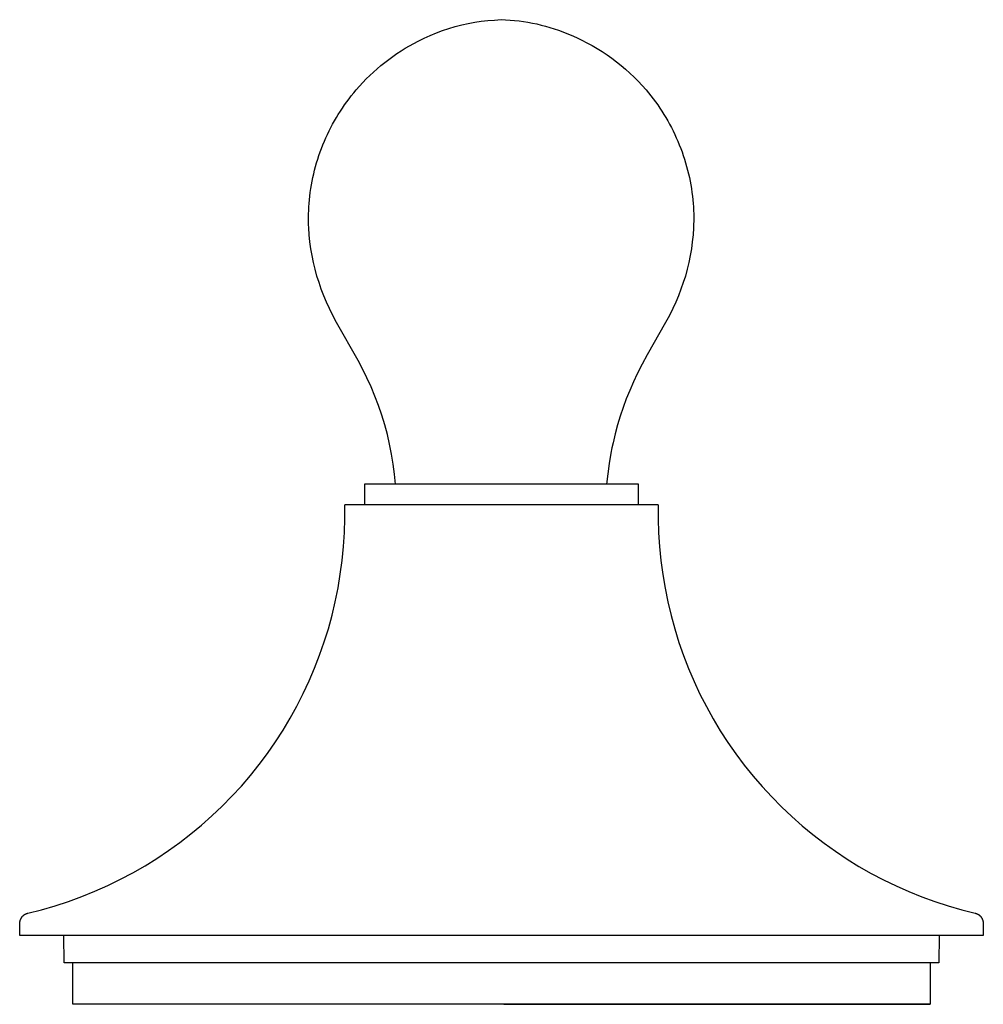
# Model space of a CAD drawing. Header units: millimetres. Extents: x 702 to 1429, y 574 to 1101.
# Tile 2 of 5: x 1093 to 1234, y 574 to 718. Entities that reach past the tile are written whole.
import ezdxf

# ---------------------------------------------------------------- set-up
doc = ezdxf.new("R2010")
doc.units = ezdxf.units.MM
doc.layers.add('Make2D$Visibile$Curve', color=7, linetype='Continuous', true_color=0x000000)

msp = doc.modelspace()

# ---------------------------------------------------------------- linework, layer by layer
at = {"layer": 'Make2D$Visibile$Curve', "lineweight": -3}
for p, q in [((1156.8, 716.98), (1157.74, 717.22)), ((1157.74, 717.22), (1158.68, 717.43)), ((1158.68, 717.43), (1159.64, 717.61)), ((1159.64, 717.61), (1160.6, 717.75)), ((1160.6, 717.75), (1161.56, 717.86)), ((1161.56, 717.86), (1162.53, 717.94)), ((1162.53, 717.94), (1163.49, 717.99)), ((1163.49, 717.99), (1164.15, 717.97)), ((1164.15, 717.97), (1164.8, 717.93)), ((1164.8, 717.93), (1165.46, 717.87)), ((1165.46, 717.87), (1166.11, 717.8)), ((1166.11, 717.8), (1166.76, 717.72)), ((1166.76, 717.72), (1167.41, 717.61)), ((1167.41, 717.61), (1168.06, 717.49)), ((1168.06, 717.49), (1168.7, 717.36)), ((1168.7, 717.36), (1169.34, 717.2)), ((1169.34, 717.2), (1169.98, 717.04)), ((1152.26, 715.29), (1153.14, 715.69)), ((1153.14, 715.69), (1154.04, 716.06)), ((1154.04, 716.06), (1154.95, 716.4)), ((1154.95, 716.4), (1155.87, 716.71)), ((1155.87, 716.71), (1156.8, 716.98)), ((1169.98, 717.04), (1170.62, 716.86)), ((1170.62, 716.86), (1171.25, 716.66)), ((1171.25, 716.66), (1171.87, 716.45)), ((1171.87, 716.45), (1172.5, 716.22)), ((1172.5, 716.22), (1173.11, 715.98)), ((1173.11, 715.98), (1173.72, 715.73)), ((1173.72, 715.73), (1174.51, 715.38)), ((1150.12, 714.17), (1150.75, 714.52)), ((1150.75, 714.52), (1151.39, 714.86)), ((1151.39, 714.86), (1152.26, 715.29)), ((1174.51, 715.38), (1175.28, 715.01)), ((1175.28, 715.01), (1176.04, 714.62)), ((1176.04, 714.62), (1176.79, 714.21)), ((1176.79, 714.21), (1177.53, 713.78)), ((1147.66, 712.6), (1148.26, 713.02)), ((1148.26, 713.02), (1148.87, 713.41)), ((1148.87, 713.41), (1149.49, 713.8)), ((1149.49, 713.8), (1150.12, 714.17)), ((1177.53, 713.78), (1178.26, 713.33)), ((1178.26, 713.33), (1178.97, 712.85)), ((1178.97, 712.85), (1179.67, 712.36)), ((1145.93, 711.28), (1146.5, 711.73)), ((1146.5, 711.73), (1147.08, 712.18)), ((1147.08, 712.18), (1147.66, 712.6)), ((1179.67, 712.36), (1180.35, 711.84)), ((1180.35, 711.84), (1181.02, 711.31)), ((1181.02, 711.31), (1181.67, 710.76)), ((1144.3, 709.83), (1144.83, 710.33)), ((1144.83, 710.33), (1145.38, 710.81)), ((1145.38, 710.81), (1145.93, 711.28)), ((1181.67, 710.76), (1182.31, 710.18)), ((1182.31, 710.18), (1182.93, 709.59)), ((1142.78, 708.26), (1143.28, 708.8)), ((1143.28, 708.8), (1143.78, 709.32)), ((1143.78, 709.32), (1144.3, 709.83)), ((1182.93, 709.59), (1183.53, 708.99)), ((1183.53, 708.99), (1184.12, 708.36)), ((1141.6, 706.86), (1141.95, 707.29)), ((1141.95, 707.29), (1142.3, 707.72)), ((1142.3, 707.72), (1142.78, 708.26)), ((1184.12, 708.36), (1184.68, 707.72)), ((1184.68, 707.72), (1185.04, 707.29)), ((1185.04, 707.29), (1185.39, 706.86)), ((1140.61, 705.53), (1140.94, 705.98)), ((1140.94, 705.98), (1141.27, 706.42)), ((1141.27, 706.42), (1141.6, 706.86)), ((1185.39, 706.86), (1185.72, 706.42)), ((1185.72, 706.42), (1186.05, 705.98)), ((1186.05, 705.98), (1186.38, 705.53)), ((1139.42, 703.66), (1139.7, 704.14)), ((1139.7, 704.14), (1140, 704.61)), ((1140, 704.61), (1140.3, 705.07)), ((1140.3, 705.07), (1140.61, 705.53)), ((1186.38, 705.53), (1186.69, 705.07)), ((1186.69, 705.07), (1186.99, 704.61)), ((1186.99, 704.61), (1187.29, 704.14)), ((1187.29, 704.14), (1187.57, 703.66)), ((1138.61, 702.21), (1138.87, 702.7)), ((1138.87, 702.7), (1139.14, 703.18)), ((1139.14, 703.18), (1139.42, 703.66)), ((1187.57, 703.66), (1187.85, 703.18)), ((1187.85, 703.18), (1188.12, 702.7)), ((1188.12, 702.7), (1188.38, 702.21)), ((1137.89, 700.71), (1138.12, 701.21)), ((1138.12, 701.21), (1138.36, 701.71)), ((1138.36, 701.71), (1138.61, 702.21)), ((1188.38, 702.21), (1188.63, 701.71)), ((1188.63, 701.71), (1188.87, 701.21)), ((1188.87, 701.21), (1189.1, 700.71)), ((1137.45, 699.68), (1137.66, 700.2)), ((1137.66, 700.2), (1137.89, 700.71)), ((1189.1, 700.71), (1189.33, 700.2)), ((1189.33, 700.2), (1189.54, 699.68)), ((1136.87, 698.12), (1137.05, 698.65)), ((1137.05, 698.65), (1137.25, 699.17)), ((1137.25, 699.17), (1137.45, 699.68)), ((1189.54, 699.68), (1189.74, 699.17)), ((1189.74, 699.17), (1189.94, 698.65)), ((1189.94, 698.65), (1190.12, 698.12)), ((1136.38, 696.53), (1136.53, 697.06)), ((1136.53, 697.06), (1136.7, 697.59)), ((1136.7, 697.59), (1136.87, 698.12)), ((1190.12, 698.12), (1190.29, 697.59)), ((1190.29, 697.59), (1190.46, 697.06)), ((1190.46, 697.06), (1190.61, 696.53)), ((1135.98, 694.92), (1136.1, 695.46)), ((1136.1, 695.46), (1136.24, 695.99)), ((1136.24, 695.99), (1136.38, 696.53)), ((1190.61, 696.53), (1190.75, 695.99)), ((1190.75, 695.99), (1190.89, 695.46)), ((1190.89, 695.46), (1191.01, 694.92)), ((1135.77, 693.83), (1135.87, 694.37)), ((1135.87, 694.37), (1135.98, 694.92)), ((1191.01, 694.92), (1191.12, 694.37)), ((1191.12, 694.37), (1191.22, 693.83)), ((1135.53, 692.18), (1135.6, 692.73)), ((1135.6, 692.73), (1135.68, 693.28)), ((1135.68, 693.28), (1135.77, 693.83)), ((1191.22, 693.83), (1191.31, 693.28)), ((1191.31, 693.28), (1191.39, 692.73)), ((1191.39, 692.73), (1191.46, 692.18)), ((1135.43, 691.12), (1135.47, 691.63)), ((1135.47, 691.63), (1135.53, 692.18)), ((1191.46, 692.18), (1191.52, 691.63)), ((1191.52, 691.63), (1191.56, 691.12)), ((1135.35, 689.59), (1135.37, 690.1)), ((1135.37, 690.1), (1135.39, 690.61)), ((1135.39, 690.61), (1135.43, 691.12)), ((1191.56, 691.12), (1191.6, 690.61)), ((1191.6, 690.61), (1191.62, 690.1)), ((1191.62, 690.1), (1191.64, 689.59)), ((1135.35, 689.08), (1135.35, 689.59)), ((1135.35, 688.57), (1135.35, 689.08)), ((1135.36, 688.05), (1135.35, 688.57)), ((1191.64, 688.57), (1191.63, 688.05)), ((1191.64, 689.59), (1191.64, 689.08)), ((1191.64, 689.08), (1191.64, 688.57)), ((1135.38, 687.54), (1135.36, 688.05)), ((1135.45, 686.52), (1135.38, 687.54)), ((1191.61, 687.54), (1191.54, 686.52)), ((1191.63, 688.05), (1191.61, 687.54)), ((1135.55, 685.5), (1135.45, 686.52)), ((1135.69, 684.49), (1135.55, 685.5)), ((1191.44, 685.5), (1191.3, 684.49)), ((1191.54, 686.52), (1191.44, 685.5)), ((1135.86, 683.48), (1135.69, 684.49)), ((1191.3, 684.49), (1191.13, 683.48)), ((1136.07, 682.48), (1135.86, 683.48)), ((1191.13, 683.48), (1190.92, 682.48)), ((1136.3, 681.48), (1136.07, 682.48)), ((1136.57, 680.5), (1136.3, 681.48)), ((1190.69, 681.48), (1190.42, 680.5)), ((1190.92, 682.48), (1190.69, 681.48)), ((1136.88, 679.53), (1136.57, 680.5)), ((1190.42, 680.5), (1190.11, 679.53)), ((1137.21, 678.56), (1136.88, 679.53)), ((1137.57, 677.61), (1137.21, 678.56)), ((1189.78, 678.56), (1189.42, 677.61)), ((1190.11, 679.53), (1189.78, 678.56)), ((1137.97, 676.68), (1137.57, 677.61)), ((1189.42, 677.61), (1189.02, 676.68)), ((1138.39, 675.76), (1137.97, 676.68)), ((1138.91, 674.73), (1138.39, 675.76)), ((1188.6, 675.76), (1188.08, 674.73)), ((1189.02, 676.68), (1188.6, 675.76)), ((1139.46, 673.71), (1138.91, 674.73)), ((1188.08, 674.73), (1187.53, 673.71)), ((1142.59, 668.15), (1139.46, 673.71)), ((1187.53, 673.71), (1184.85, 668.99)), ((1143.23, 666.94), (1142.59, 668.15)), ((1184.85, 668.99), (1184.11, 667.61)), ((1143.88, 665.62), (1143.23, 666.94)), ((1184.11, 667.61), (1183.4, 666.22)), ((1144.49, 664.28), (1143.88, 665.62)), ((1183.4, 666.22), (1182.83, 665.01)), ((1145.06, 662.92), (1144.49, 664.28)), ((1182.29, 663.78), (1181.79, 662.53)), ((1182.83, 665.01), (1182.29, 663.78)), ((1145.58, 661.55), (1145.06, 662.92)), ((1181.79, 662.53), (1181.32, 661.28)), ((1146.05, 660.15), (1145.58, 661.55)), ((1181.32, 661.28), (1180.89, 660)), ((1146.48, 658.74), (1146.05, 660.15)), ((1180.89, 660), (1180.5, 658.72)), ((1146.87, 657.32), (1146.48, 658.74)), ((1180.5, 658.72), (1180.15, 657.42)), ((1147.2, 655.89), (1146.87, 657.32)), ((1180.15, 657.42), (1179.85, 656.12)), ((1147.49, 654.44), (1147.2, 655.89)), ((1179.69, 655.37), (1179.55, 654.61)), ((1179.85, 656.12), (1179.69, 655.37)), ((1147.73, 652.99), (1147.49, 654.44)), ((1179.55, 654.61), (1179.3, 653.1)), ((1147.93, 651.53), (1147.73, 652.99)), ((1179.3, 653.1), (1179.09, 651.58)), ((1148.07, 650.06), (1147.93, 651.53)), ((1179.09, 651.58), (1178.92, 650.06)), ((1183.55, 650.06), (1143.55, 650.06)), ((1143.55, 650.06), (1143.55, 647.06)), ((1183.55, 647.06), (1183.55, 650.06)), ((1163.9, 647.06), (1140.63, 647.06)), ((1140.64, 645.02), (1140.63, 647.06)), ((1186.47, 647.06), (1163.9, 647.06)), ((1186.47, 647.06), (1186.46, 645.01)), ((1140.59, 642.98), (1140.64, 645.02)), ((1186.46, 645.01), (1186.52, 642.97)), ((1140.46, 640.94), (1140.59, 642.98)), ((1186.52, 642.97), (1186.65, 640.93)), ((1140.26, 638.91), (1140.46, 640.94)), ((1186.65, 640.93), (1186.85, 638.89)), ((1139.99, 636.89), (1140.26, 638.91)), ((1186.85, 638.89), (1187.11, 636.87)), ((1139.66, 634.88), (1139.99, 636.89)), ((1187.11, 636.87), (1187.45, 634.85)), ((1139.26, 632.88), (1139.66, 634.88)), ((1187.45, 634.85), (1187.86, 632.85)), ((1138.78, 630.9), (1139.26, 632.88)), ((1187.86, 632.85), (1188.33, 630.86)), ((1138.25, 628.93), (1138.78, 630.9)), ((1188.33, 630.86), (1188.87, 628.89)), ((1137.64, 626.99), (1138.25, 628.93)), ((1188.87, 628.89), (1189.48, 626.93)), ((1136.97, 625.06), (1137.64, 626.99)), ((1189.48, 626.93), (1190.15, 625)), ((1136.24, 623.16), (1136.97, 625.06)), ((1190.15, 625), (1190.89, 623.1)), ((1135.44, 621.28), (1136.24, 623.16)), ((1190.89, 623.1), (1191.69, 621.22)), ((1134.57, 619.44), (1135.44, 621.28)), ((1191.69, 621.22), (1192.56, 619.37)), ((1133.65, 617.62), (1134.57, 619.44)), ((1192.56, 619.37), (1193.49, 617.55)), ((1132.66, 615.83), (1133.65, 617.62)), ((1193.49, 617.55), (1194.48, 615.76)), ((1131.62, 614.08), (1132.66, 615.83)), ((1194.48, 615.76), (1195.53, 614)), ((1130.51, 612.37), (1131.62, 614.08)), ((1195.53, 614), (1196.64, 612.29)), ((1129.35, 610.7), (1130.51, 612.37)), ((1196.64, 612.29), (1197.81, 610.61)), ((1128.13, 609.06), (1129.35, 610.7)), ((1197.81, 610.61), (1199.04, 608.97)), ((1126.86, 607.47), (1128.13, 609.06)), ((1199.04, 608.97), (1200.32, 607.38)), ((1125.53, 605.92), (1126.86, 607.47)), ((1200.32, 607.38), (1201.65, 605.83)), ((1124.15, 604.42), (1125.53, 605.92)), ((1201.65, 605.83), (1203.04, 604.33)), ((1122.72, 602.97), (1124.15, 604.42)), ((1203.04, 604.33), (1204.47, 602.87)), ((1121.24, 601.56), (1122.72, 602.97)), ((1204.47, 602.87), (1205.96, 601.47)), ((1119.72, 600.21), (1121.24, 601.56)), ((1205.96, 601.47), (1207.49, 600.11)), ((1118.15, 598.91), (1119.72, 600.21)), ((1207.49, 600.11), (1209.07, 598.81)), ((1114.88, 596.47), (1116.54, 597.66)), ((1116.54, 597.66), (1118.15, 598.91)), ((1209.07, 598.81), (1210.69, 597.57)), ((1210.69, 597.57), (1212.35, 596.38)), ((1113.19, 595.33), (1114.88, 596.47)), ((1212.35, 596.38), (1214.05, 595.24)), ((1111.46, 594.26), (1113.19, 595.33)), ((1214.05, 595.24), (1215.79, 594.17)), ((1107.89, 592.28), (1109.69, 593.24)), ((1109.69, 593.24), (1111.46, 594.26)), ((1215.79, 594.17), (1217.57, 593.15)), ((1106.03, 591.37), (1107.89, 592.28)), ((1217.57, 593.15), (1219.37, 592.2)), ((1219.37, 592.2), (1221.21, 591.31)), ((1102.22, 589.75), (1104.14, 590.53)), ((1104.14, 590.53), (1106.03, 591.37)), ((1221.21, 591.31), (1223.08, 590.48)), ((1223.08, 590.48), (1224.98, 589.72)), ((1098.31, 588.4), (1100.27, 589.04)), ((1100.27, 589.04), (1102.22, 589.75)), ((1224.98, 589.72), (1226.9, 589.02)), ((1226.9, 589.02), (1228.84, 588.38)), ((1094.31, 587.32), (1096.32, 587.82)), ((1096.32, 587.82), (1098.31, 588.4)), ((1228.84, 588.38), (1230.81, 587.82)), ((1230.81, 587.82), (1232.79, 587.32)), ((1093.16, 586.02), (1093.17, 586.08)), ((1093.16, 585.97), (1093.16, 586.02)), ((1093.17, 586.08), (1093.18, 586.13)), ((1093.18, 586.13), (1093.19, 586.18)), ((1093.19, 586.18), (1093.2, 586.23)), ((1093.2, 586.23), (1093.21, 586.28)), ((1093.21, 586.28), (1093.23, 586.32)), ((1093.23, 586.32), (1093.24, 586.37)), ((1093.24, 586.37), (1093.26, 586.42)), ((1093.26, 586.42), (1093.28, 586.47)), ((1093.28, 586.47), (1093.3, 586.51)), ((1093.3, 586.51), (1093.33, 586.56)), ((1093.33, 586.56), (1093.35, 586.6)), ((1093.35, 586.6), (1093.38, 586.65)), ((1093.38, 586.65), (1093.4, 586.69)), ((1093.4, 586.69), (1093.43, 586.73)), ((1093.43, 586.73), (1093.46, 586.78)), ((1093.46, 586.78), (1093.5, 586.82)), ((1093.5, 586.82), (1093.53, 586.85)), ((1093.53, 586.85), (1093.56, 586.89)), ((1093.56, 586.89), (1093.6, 586.93)), ((1093.6, 586.93), (1093.64, 586.96)), ((1093.64, 586.96), (1093.68, 587)), ((1093.68, 587), (1093.72, 587.03)), ((1093.72, 587.03), (1093.76, 587.06)), ((1093.76, 587.06), (1093.8, 587.09)), ((1093.8, 587.09), (1093.84, 587.12)), ((1093.84, 587.12), (1093.88, 587.15)), ((1093.88, 587.15), (1093.93, 587.17)), ((1093.93, 587.17), (1093.97, 587.2)), ((1093.97, 587.2), (1094.02, 587.22)), ((1094.02, 587.22), (1094.07, 587.24)), ((1094.07, 587.24), (1094.11, 587.26)), ((1094.11, 587.26), (1094.16, 587.28)), ((1094.16, 587.28), (1094.21, 587.29)), ((1094.21, 587.29), (1094.26, 587.31)), ((1094.26, 587.31), (1094.31, 587.32)), ((1232.79, 587.32), (1232.84, 587.31)), ((1232.84, 587.31), (1232.89, 587.29)), ((1232.89, 587.29), (1232.94, 587.28)), ((1232.94, 587.28), (1232.99, 587.26)), ((1232.99, 587.26), (1233.03, 587.24)), ((1233.03, 587.24), (1233.08, 587.22)), ((1233.08, 587.22), (1233.13, 587.2)), ((1233.13, 587.2), (1233.17, 587.17)), ((1233.17, 587.17), (1233.22, 587.15)), ((1233.22, 587.15), (1233.26, 587.12)), ((1233.26, 587.12), (1233.3, 587.09)), ((1233.3, 587.09), (1233.35, 587.06)), ((1233.35, 587.06), (1233.39, 587.03)), ((1233.39, 587.03), (1233.43, 587)), ((1233.43, 587), (1233.46, 586.96)), ((1233.46, 586.96), (1233.5, 586.93)), ((1233.5, 586.93), (1233.54, 586.89)), ((1233.54, 586.89), (1233.57, 586.85)), ((1233.57, 586.85), (1233.61, 586.82)), ((1233.61, 586.82), (1233.64, 586.78)), ((1233.64, 586.78), (1233.67, 586.73)), ((1233.67, 586.73), (1233.7, 586.69)), ((1233.7, 586.69), (1233.72, 586.65)), ((1233.72, 586.65), (1233.75, 586.6)), ((1233.75, 586.6), (1233.78, 586.56)), ((1233.78, 586.56), (1233.8, 586.51)), ((1233.8, 586.51), (1233.82, 586.47)), ((1233.82, 586.47), (1233.84, 586.42)), ((1233.84, 586.42), (1233.86, 586.37)), ((1233.86, 586.37), (1233.88, 586.32)), ((1233.88, 586.32), (1233.89, 586.28)), ((1233.89, 586.28), (1233.9, 586.23)), ((1233.9, 586.23), (1233.92, 586.18)), ((1233.92, 586.18), (1233.93, 586.13)), ((1233.93, 586.13), (1233.93, 586.08)), ((1233.93, 586.08), (1233.94, 586.02)), ((1233.94, 586.02), (1233.95, 585.97)), ((1093.14, 584.06), (1093.15, 585.87)), ((1093.15, 585.92), (1093.16, 585.97)), ((1093.15, 585.87), (1093.15, 585.92)), ((1233.95, 585.97), (1233.95, 585.92)), ((1233.95, 585.92), (1233.95, 585.87)), ((1233.95, 585.87), (1233.97, 584.06)), ((1163.9, 584.06), (1093.14, 584.06)), ((1093.14, 584.06), (1093.14, 584.06)), ((1099.64, 580.06), (1099.6, 584.06)), ((1233.97, 584.06), (1163.9, 584.06)), ((1227.5, 584.06), (1227.47, 580.06)), ((1163.9, 580.06), (1099.64, 580.06)), ((1100.89, 574), (1100.89, 580.06)), ((1227.47, 580.06), (1163.9, 580.06)), ((1226.22, 580.06), (1226.22, 574)), ((1100.89, 574), (1100.89, 574)), ((1163.9, 574), (1100.89, 574)), ((1163.9, 574), (1226.22, 574)), ((1226.22, 574), (1163.9, 574)), ((1226.22, 574), (1226.22, 574))]:
    msp.add_line(p, q, dxfattribs=at)

doc.saveas('drawing.dxf')
